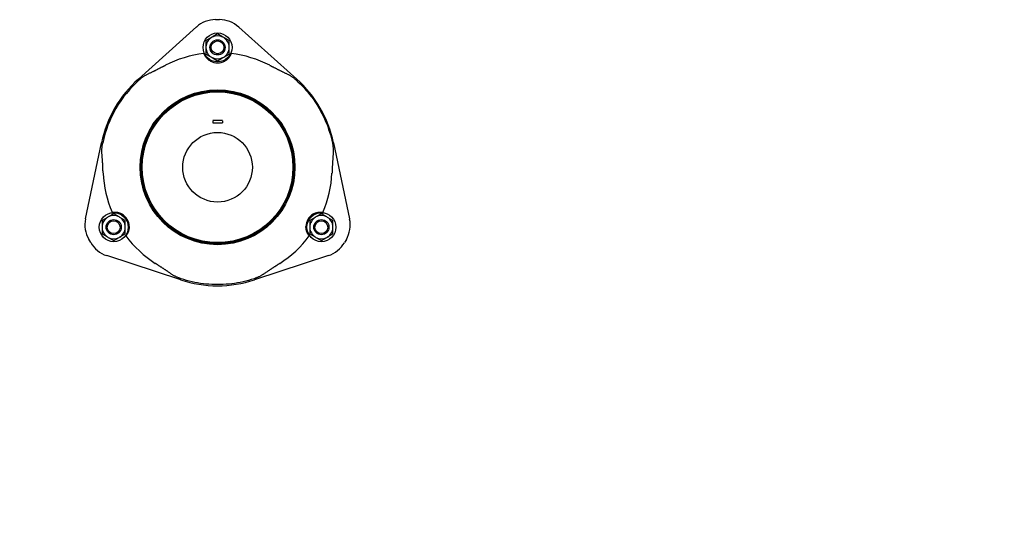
# Model space of a CAD drawing. Header units: millimetres. Extents: x 655 to 4940, y 478 to 1373.
# Tile 4 of 4: x 1779 to 2798, y 478 to 1004. Entities that reach past the tile are written whole.
import ezdxf

# ---------------------------------------------------------------- set-up
doc = ezdxf.new("R2010")
doc.units = ezdxf.units.MM
doc.layers.add('DETAIL', color=2, linetype='Continuous')
doc.layers.add('TEXT', color=7, linetype='Continuous')
doc.styles.add('fastrack', font='ARIAL.TTF')

msp = doc.modelspace()

# ---------------------------------------------------------------- linework, layer by layer
at = {"layer": 'DETAIL'}
for p, q in [((1981.8, 1003.9), (1985.8, 1003.9)), ((1902, 942.5), (1962, 996.3)), ((1983.8, 989.1), (1978.2, 985.8)), ((1989.4, 985.8), (1983.8, 989.1)), ((2005.7, 996.2), (2065.7, 942.5)), ((1977.4, 985.4), (1971.8, 982.2)), ((1971.8, 982.2), (1971.8, 975.7)), ((1978.2, 985.8), (1977.4, 985.4)), ((1990.2, 985.4), (1989.4, 985.8)), ((1995.8, 982.2), (1990.2, 985.4)), ((1995.8, 975.7), (1995.8, 982.2)), ((1971.8, 975.7), (1971.8, 974.8)), ((1971.8, 974.8), (1971.8, 968.3)), ((1971.8, 968.3), (1977.4, 965.1)), ((1990.2, 965.1), (1995.8, 968.3)), ((1995.8, 974.8), (1995.8, 975.7)), ((1995.8, 968.3), (1995.8, 974.8)), ((1977.4, 965.1), (1978.2, 964.6)), ((1978.2, 964.6), (1983.8, 961.4)), ((1983.8, 961.4), (1989.4, 964.6)), ((1989.4, 964.6), (1990.2, 965.1)), ((1978.8, 899.4), (1978.8, 897.2)), ((1978.8, 897.2), (1988.8, 897.2)), ((1988.8, 899.4), (1988.8, 897.2)), ((1847.3, 797.7), (1863.9, 876.5)), ((2103.8, 876.4), (2120.3, 797.7)), ((1870.1, 799.4), (1864.4, 796.2)), ((1864.4, 796.2), (1864.4, 789.7)), ((1870.8, 799.8), (1870.1, 799.4)), ((1876.4, 803.1), (1870.8, 799.8)), ((1882, 799.8), (1876.4, 803.1)), ((1882.8, 799.4), (1882, 799.8)), ((1888.4, 796.2), (1882.8, 799.4)), ((1888.4, 789.7), (1888.4, 796.2)), ((2084.8, 799.4), (2079.2, 796.2)), ((2079.2, 796.2), (2079.2, 789.7)), ((2085.6, 799.8), (2084.8, 799.4)), ((2091.2, 803.1), (2085.6, 799.8)), ((2096.8, 799.8), (2091.2, 803.1)), ((2097.6, 799.4), (2096.8, 799.8)), ((2103.2, 796.2), (2097.6, 799.4)), ((2103.2, 789.7), (2103.2, 796.2)), ((1864.4, 789.7), (1864.4, 788.8)), ((1864.4, 788.8), (1864.4, 782.3)), ((1888.4, 788.8), (1888.4, 789.7)), ((1888.4, 782.3), (1888.4, 788.8)), ((2079.2, 789.7), (2079.2, 788.8)), ((2079.2, 788.8), (2079.2, 782.3)), ((2103.2, 788.8), (2103.2, 789.7)), ((2103.2, 782.3), (2103.2, 788.8)), ((1852.6, 773.2), (1850.6, 776.7)), ((1864.4, 782.3), (1870.1, 779.1)), ((1870.1, 779.1), (1870.8, 778.6)), ((1870.8, 778.6), (1876.4, 775.4)), ((1876.4, 775.4), (1882, 778.6)), ((1882, 778.6), (1882.8, 779.1)), ((1882.8, 779.1), (1888.4, 782.3)), ((2079.2, 782.3), (2084.8, 779.1)), ((2084.8, 779.1), (2085.6, 778.6)), ((2085.6, 778.6), (2091.2, 775.4)), ((2091.2, 775.4), (2096.8, 778.6)), ((2096.8, 778.6), (2097.6, 779.1)), ((2097.6, 779.1), (2103.2, 782.3)), ((2117, 776.6), (2115, 773.2)), ((1945.7, 734.7), (1869.2, 759.8)), ((2098.5, 759.8), (2021.9, 734.7))]:
    msp.add_line(p, q, dxfattribs=at)
at = {"layer": 'DETAIL', "flags": 128}
for points in [[(1976.4, 961.1), (1976, 961.3), (1975.6, 961.6), (1975.2, 961.8), (1974.8, 962.1), (1974.4, 962.4), (1974.1, 962.7), (1973.7, 963), (1973.4, 963.3), (1973.1, 963.7), (1972.7, 964), (1972.4, 964.3), (1972.1, 964.7), (1971.9, 965), (1971.6, 965.4), (1971.4, 965.8), (1971.1, 966.1), (1970.9, 966.5), (1970.7, 966.9), (1970.5, 967.2), (1970.3, 967.6), (1970.2, 967.9), (1970, 968.2), (1969.9, 968.6), (1969.8, 968.9)], [(1997.9, 968.9), (1997.8, 968.6), (1997.7, 968.2), (1997.5, 967.9), (1997.3, 967.6), (1997.2, 967.2), (1997, 966.9), (1996.8, 966.5), (1996.6, 966.1), (1996.3, 965.8), (1996.1, 965.4), (1995.8, 965.1), (1995.5, 964.7), (1995.3, 964.4), (1995, 964), (1994.6, 963.7), (1994.3, 963.3), (1994, 963), (1993.6, 962.7), (1993.3, 962.4), (1992.9, 962.1), (1992.5, 961.8), (1992.1, 961.6), (1991.7, 961.3), (1991.3, 961.1)], [(1902.8, 941.6), (1903.3, 942.1), (1903.7, 942.5), (1904.2, 942.8), (1904.7, 943.2), (1905.1, 943.6), (1905.6, 944), (1906.1, 944.3), (1906.6, 944.7), (1907.1, 945), (1907.6, 945.3), (1908.1, 945.7), (1908.6, 946), (1909.2, 946.3), (1909.7, 946.6), (1910.2, 946.9), (1910.8, 947.2), (1911.4, 947.6), (1912, 947.9), (1912.6, 948.2), (1913.2, 948.5), (1913.8, 948.8), (1914.5, 949), (1915.1, 949.3), (1915.8, 949.6)], [(1915.8, 949.6), (1916.2, 949.8), (1916.7, 950.1), (1917.1, 950.3), (1917.6, 950.5), (1918.1, 950.7), (1918.5, 951), (1919, 951.2), (1919.5, 951.4), (1919.9, 951.7), (1920.4, 951.9), (1920.8, 952.1), (1921.3, 952.3), (1921.7, 952.6), (1922.1, 952.8), (1922.5, 953), (1923, 953.2), (1923.4, 953.4), (1923.8, 953.7), (1924.3, 953.9), (1924.7, 954.1), (1925.2, 954.3), (1925.6, 954.6), (1926, 954.8), (1926.5, 955)], [(1926.5, 955), (1926.6, 955.1), (1926.8, 955.2), (1926.9, 955.2), (1927, 955.3), (1927.2, 955.4), (1927.3, 955.4), (1927.5, 955.5), (1927.6, 955.6), (1927.7, 955.7), (1927.9, 955.7), (1928, 955.8), (1928.2, 955.9), (1928.3, 955.9), (1928.4, 956), (1928.6, 956.1), (1928.7, 956.2), (1928.9, 956.2), (1929, 956.3), (1929.1, 956.4), (1929.3, 956.4), (1929.4, 956.5), (1929.6, 956.6), (1929.7, 956.7), (1929.8, 956.7)], [(2037.8, 956.7), (2038, 956.6), (2038.1, 956.6), (2038.3, 956.5), (2038.4, 956.4), (2038.5, 956.4), (2038.7, 956.3), (2038.8, 956.2), (2039, 956.1), (2039.1, 956.1), (2039.2, 956), (2039.4, 955.9), (2039.5, 955.9), (2039.7, 955.8), (2039.8, 955.7), (2039.9, 955.6), (2040.1, 955.6), (2040.2, 955.5), (2040.3, 955.4), (2040.5, 955.4), (2040.6, 955.3), (2040.8, 955.2), (2040.9, 955.1), (2041, 955.1), (2041.2, 955)], [(2041.2, 955), (2041.6, 954.8), (2042.1, 954.5), (2042.5, 954.3), (2043, 954.1), (2043.4, 953.9), (2043.8, 953.6), (2044.3, 953.4), (2044.7, 953.2), (2045.1, 953), (2045.6, 952.8), (2046, 952.5), (2046.4, 952.3), (2046.9, 952.1), (2047.3, 951.9), (2047.8, 951.6), (2048.2, 951.4), (2048.7, 951.2), (2049.1, 950.9), (2049.6, 950.7), (2050.1, 950.5), (2050.5, 950.3), (2051, 950), (2051.4, 949.8), (2051.9, 949.6)], [(2051.9, 949.6), (2052.6, 949.3), (2053.2, 949), (2053.9, 948.7), (2054.5, 948.4), (2055.1, 948.1), (2055.6, 947.9), (2056.2, 947.6), (2056.7, 947.3), (2057.3, 947), (2057.8, 946.7), (2058.3, 946.4), (2058.8, 946.1), (2059.3, 945.8), (2059.9, 945.5), (2060.4, 945.1), (2060.9, 944.8), (2061.4, 944.4), (2061.9, 944), (2062.4, 943.7), (2062.9, 943.3), (2063.4, 942.9), (2063.9, 942.5), (2064.4, 942), (2064.9, 941.6)], [(2064.9, 941.6), (2067, 939.6), (2069.2, 937.6), (2071.2, 935.5), (2073.3, 933.3), (2075.2, 931.1), (2077.2, 928.9), (2079, 926.6), (2080.8, 924.2), (2082.6, 921.9), (2084.3, 919.4), (2085.9, 917), (2087.5, 914.5), (2089, 911.9), (2090.4, 909.3), (2091.8, 906.7), (2093.1, 904.1), (2094.4, 901.4), (2095.6, 898.7), (2096.7, 896), (2097.7, 893.2), (2098.7, 890.4), (2099.6, 887.6), (2100.5, 884.8), (2101.3, 882), (2102, 879.1), (2102.6, 876.2)], [(1864.6, 861), (1864.5, 861.7), (1864.4, 862.5), (1864.4, 863.1), (1864.3, 863.8), (1864.3, 864.5), (1864.2, 865.1), (1864.2, 865.8), (1864.2, 866.4), (1864.2, 867), (1864.2, 867.6), (1864.2, 868.3), (1864.2, 868.9), (1864.2, 869.5), (1864.2, 870.1), (1864.2, 870.7), (1864.3, 871.3), (1864.3, 871.9), (1864.4, 872.5), (1864.5, 873.2), (1864.6, 873.8), (1864.7, 874.4), (1864.8, 875), (1864.9, 875.6), (1865, 876.2)], [(2102.6, 876.2), (2102.8, 875.6), (2102.9, 874.9), (2103, 874.3), (2103.1, 873.7), (2103.2, 873), (2103.2, 872.4), (2103.3, 871.8), (2103.4, 871.2), (2103.4, 870.5), (2103.4, 869.9), (2103.5, 869.3), (2103.5, 868.7), (2103.5, 868), (2103.5, 867.4), (2103.5, 866.8), (2103.5, 866.1), (2103.4, 865.5), (2103.4, 864.9), (2103.4, 864.3), (2103.3, 863.6), (2103.2, 863), (2103.2, 862.3), (2103.1, 861.7), (2103.1, 861)], [(1865.3, 849), (1865.3, 849.5), (1865.2, 850), (1865.2, 850.5), (1865.2, 851), (1865.2, 851.5), (1865.1, 852), (1865.1, 852.5), (1865.1, 853), (1865.1, 853.5), (1865, 853.9), (1865, 854.4), (1865, 854.9), (1865, 855.4), (1864.9, 855.9), (1864.9, 856.4), (1864.9, 856.9), (1864.8, 857.4), (1864.8, 858), (1864.8, 858.5), (1864.7, 859), (1864.7, 859.5), (1864.7, 860), (1864.6, 860.5), (1864.6, 861)], [(2103.1, 861), (2103, 860.5), (2103, 860), (2102.9, 859.5), (2102.9, 859), (2102.9, 858.4), (2102.8, 857.9), (2102.8, 857.4), (2102.8, 856.9), (2102.7, 856.4), (2102.7, 855.9), (2102.7, 855.4), (2102.7, 854.9), (2102.6, 854.4), (2102.6, 853.9), (2102.6, 853.4), (2102.6, 852.9), (2102.5, 852.5), (2102.5, 852), (2102.5, 851.5), (2102.5, 851), (2102.4, 850.5), (2102.4, 850), (2102.4, 849.5), (2102.4, 849)], [(1865.5, 845.3), (1865.5, 845.4), (1865.4, 845.6), (1865.4, 845.7), (1865.4, 845.9), (1865.4, 846.1), (1865.4, 846.2), (1865.4, 846.4), (1865.4, 846.5), (1865.4, 846.7), (1865.4, 846.8), (1865.4, 847), (1865.4, 847.2), (1865.4, 847.3), (1865.4, 847.5), (1865.3, 847.6), (1865.3, 847.8), (1865.3, 847.9), (1865.3, 848.1), (1865.3, 848.3), (1865.3, 848.4), (1865.3, 848.6), (1865.3, 848.7), (1865.3, 848.9), (1865.3, 849)], [(2102.4, 849), (2102.4, 848.8), (2102.3, 848.7), (2102.3, 848.5), (2102.3, 848.4), (2102.3, 848.2), (2102.3, 848.1), (2102.3, 847.9), (2102.3, 847.7), (2102.3, 847.6), (2102.3, 847.4), (2102.3, 847.3), (2102.3, 847.1), (2102.3, 847), (2102.3, 846.8), (2102.2, 846.7), (2102.2, 846.5), (2102.2, 846.3), (2102.2, 846.2), (2102.2, 846), (2102.2, 845.9), (2102.2, 845.7), (2102.2, 845.6), (2102.2, 845.4), (2102.2, 845.2)], [(1874.9, 804.6), (1875.2, 804.7), (1875.6, 804.7), (1875.9, 804.8), (1876.3, 804.8), (1876.7, 804.8), (1877.1, 804.8), (1877.5, 804.8), (1878, 804.8), (1878.4, 804.8), (1878.8, 804.8), (1879.3, 804.7), (1879.7, 804.6), (1880.2, 804.6), (1880.6, 804.5), (1881.1, 804.4), (1881.5, 804.3), (1882, 804.1), (1882.4, 804), (1882.8, 803.8), (1883.3, 803.6), (1883.7, 803.4), (1884.1, 803.2), (1884.6, 803), (1885, 802.8)], [(2082.6, 802.8), (2083.1, 803), (2083.5, 803.2), (2083.9, 803.4), (2084.3, 803.6), (2084.8, 803.8), (2085.2, 803.9), (2085.7, 804.1), (2086.1, 804.2), (2086.6, 804.3), (2087, 804.5), (2087.5, 804.5), (2087.9, 804.6), (2088.4, 804.7), (2088.8, 804.7), (2089.2, 804.8), (2089.7, 804.8), (2090.1, 804.8), (2090.5, 804.8), (2090.9, 804.8), (2091.3, 804.8), (2091.7, 804.7), (2092, 804.7), (2092.4, 804.6), (2092.8, 804.6)], [(1892.4, 789.9), (1892.4, 789.4), (1892.4, 788.9), (1892.4, 788.5), (1892.3, 788), (1892.2, 787.5), (1892.2, 787), (1892.1, 786.6), (1892, 786.1), (1891.8, 785.7), (1891.7, 785.2), (1891.6, 784.8), (1891.4, 784.4), (1891.2, 784), (1891, 783.6), (1890.9, 783.2), (1890.7, 782.8), (1890.5, 782.4), (1890.2, 782.1), (1890, 781.7), (1889.8, 781.4), (1889.6, 781.1), (1889.4, 780.8), (1889.2, 780.5), (1888.9, 780.2)], [(2078.7, 780.2), (2078.5, 780.5), (2078.2, 780.8), (2078, 781), (2077.8, 781.4), (2077.6, 781.7), (2077.4, 782), (2077.2, 782.4), (2077, 782.8), (2076.8, 783.1), (2076.6, 783.5), (2076.4, 783.9), (2076.2, 784.3), (2076.1, 784.8), (2075.9, 785.2), (2075.8, 785.6), (2075.7, 786.1), (2075.6, 786.5), (2075.5, 787), (2075.4, 787.5), (2075.3, 787.9), (2075.3, 788.4), (2075.2, 788.9), (2075.2, 789.4), (2075.2, 789.9)], [(1922.6, 749.7), (1922.5, 749.8), (1922.3, 749.9), (1922.2, 749.9), (1922.1, 750), (1922, 750.1), (1921.8, 750.2), (1921.7, 750.3), (1921.6, 750.4), (1921.4, 750.5), (1921.3, 750.5), (1921.2, 750.6), (1921, 750.7), (1920.9, 750.8), (1920.8, 750.9), (1920.6, 751), (1920.5, 751.1), (1920.4, 751.1), (1920.2, 751.2), (1920.1, 751.3), (1920, 751.4), (1919.8, 751.5), (1919.7, 751.6), (1919.6, 751.7), (1919.5, 751.7)], [(1932.6, 743.1), (1932.3, 743.4), (1931.9, 743.6), (1931.5, 743.9), (1931.1, 744.2), (1930.7, 744.4), (1930.3, 744.7), (1929.9, 745), (1929.5, 745.2), (1929.1, 745.5), (1928.7, 745.8), (1928.3, 746), (1927.8, 746.3), (1927.4, 746.6), (1927, 746.9), (1926.6, 747.1), (1926.1, 747.4), (1925.7, 747.7), (1925.3, 748), (1924.8, 748.3), (1924.4, 748.5), (1923.9, 748.8), (1923.5, 749.1), (1923.1, 749.4), (1922.6, 749.7)], [(2045, 749.7), (2044.6, 749.4), (2044.2, 749.1), (2043.7, 748.9), (2043.3, 748.6), (2042.9, 748.3), (2042.5, 748.1), (2042.1, 747.8), (2041.7, 747.5), (2041.3, 747.3), (2040.9, 747), (2040.5, 746.8), (2040.1, 746.5), (2039.6, 746.2), (2039.2, 745.9), (2038.8, 745.7), (2038.4, 745.4), (2037.9, 745.1), (2037.5, 744.8), (2037.1, 744.5), (2036.6, 744.2), (2036.2, 744), (2035.8, 743.7), (2035.4, 743.4), (2035, 743.1)], [(2048.2, 751.7), (2048, 751.6), (2047.9, 751.5), (2047.8, 751.5), (2047.6, 751.4), (2047.5, 751.3), (2047.4, 751.2), (2047.2, 751.1), (2047.1, 751), (2047, 751), (2046.8, 750.9), (2046.7, 750.8), (2046.6, 750.7), (2046.4, 750.6), (2046.3, 750.5), (2046.2, 750.4), (2046, 750.4), (2045.9, 750.3), (2045.8, 750.2), (2045.7, 750.1), (2045.5, 750), (2045.4, 749.9), (2045.3, 749.8), (2045.1, 749.8), (2045, 749.7)], [(1946, 735.9), (1945.5, 736.1), (1944.9, 736.3), (1944.3, 736.5), (1943.8, 736.7), (1943.2, 736.9), (1942.7, 737.1), (1942.1, 737.4), (1941.6, 737.6), (1941, 737.9), (1940.5, 738.1), (1939.9, 738.4), (1939.4, 738.7), (1938.9, 739), (1938.3, 739.3), (1937.7, 739.7), (1937.2, 740), (1936.6, 740.4), (1936, 740.7), (1935.5, 741.1), (1934.9, 741.5), (1934.4, 741.9), (1933.8, 742.3), (1933.2, 742.7), (1932.6, 743.1)], [(2021.6, 735.9), (2018.7, 735), (2015.9, 734.2), (2013, 733.4), (2010.2, 732.7), (2007.3, 732.1), (2004.4, 731.6), (2001.5, 731.1), (1998.5, 730.7), (1995.6, 730.4), (1992.7, 730.2), (1989.7, 730), (1986.8, 729.9), (1983.8, 729.8), (1980.8, 729.9), (1977.9, 730), (1974.9, 730.2), (1972, 730.4), (1969.1, 730.7), (1966.1, 731.1), (1963.2, 731.6), (1960.3, 732.1), (1957.4, 732.7), (1954.5, 733.4), (1951.7, 734.2), (1948.8, 735), (1946, 735.9)], [(2035, 743.1), (2034.4, 742.7), (2033.8, 742.3), (2033.3, 741.9), (2032.7, 741.5), (2032.2, 741.1), (2031.7, 740.8), (2031.1, 740.4), (2030.6, 740.1), (2030.1, 739.8), (2029.6, 739.5), (2029, 739.1), (2028.5, 738.8), (2027.9, 738.5), (2027.4, 738.3), (2026.8, 738), (2026.3, 737.7), (2025.7, 737.5), (2025.1, 737.2), (2024.6, 737), (2024, 736.7), (2023.4, 736.5), (2022.8, 736.3), (2022.2, 736.1), (2021.6, 735.9)]]:
    msp.add_lwpolyline(points, dxfattribs=at)
at = {"layer": 'DETAIL'}
for centre, radius in [((1983.8, 975.2), 15), ((1983.8, 975.2), 7.85), ((1983.8, 975.2), 6.63), ((1983.8, 851.2), 80.1), ((1983.8, 851.2), 80), ((1983.8, 851.2), 79), ((1983.8, 851.2), 78), ((1983.8, 851.2), 36), ((1876.4, 789.2), 15), ((1876.4, 789.2), 7.85), ((1876.4, 789.2), 6.63), ((2091.2, 789.2), 15), ((2091.2, 789.2), 7.85), ((2091.2, 789.2), 6.63)]:
    msp.add_circle(centre, radius, dxfattribs=at)
for centre, radius, start, end in [((1981.8, 974.1), 29.8, 89.991, 131.8642), ((1985.8, 974.1), 29.8, 48.1179, 89.991), ((1983.8, 975.2), 12, 122.0956, 177.9044), ((1983.8, 975.2), 12, 62.0956, 117.9044), ((1983.8, 975.2), 12, 2.0956, 57.9044), ((1983.8, 851.2), 118.5, 96.8122, 117.0994), ((1983.8, 975.2), 12, 182.0956, 237.9044), ((1983.8, 975.2), 12, 302.0956, 357.9044), ((1983.8, 851.2), 118.5, 62.8827, 83.1699), ((1983.8, 974.1), 15, 240.2684, 299.7137), ((1983.8, 975.2), 12, 242.0956, 297.9044), ((1983.8, 851.2), 122.6, 131.8642, 168.1179), ((1983.8, 851.2), 121.4, 131.8642, 168.1179), ((1983.8, 851.2), 122.6, 11.865, 48.1175), ((1983.8, 851.2), 48.5, 84.0774, 95.9226), ((1983.8, 851.2), 118.5, 182.8827, 203.1696), ((1983.8, 851.2), 118.5, 336.8125, 357.1005), ((1876.4, 791.6), 29.8, 168.1209, 209.9847), ((1876.4, 789.2), 12, 122.0956, 177.9044), ((1876.4, 789.2), 12, 62.0956, 117.9044), ((1876.4, 789.2), 12, 2.0956, 57.9044), ((1877.4, 789.8), 15, 0.2553, 59.7268), ((2090.2, 789.8), 15, 120.2553, 179.7268), ((2091.2, 789.2), 12, 122.0956, 177.9044), ((2091.2, 789.2), 12, 62.0956, 117.9044), ((2091.2, 789.2), 12, 2.0956, 57.9044), ((2091.2, 791.5), 29.8, 329.9968, 11.8584), ((1876.4, 789.2), 12, 182.0956, 237.9044), ((1876.4, 789.2), 12, 302.0956, 357.9044), ((2091.2, 789.2), 12, 182.0956, 237.9044), ((2091.2, 789.2), 12, 302.0956, 357.9044), ((1876.4, 789.2), 12, 242.0956, 297.9044), ((1983.8, 851.2), 118.5, 216.8125, 237.1005), ((1983.8, 851.2), 118.5, 302.8816, 323.1696), ((2091.2, 789.2), 12, 242.0956, 297.9044), ((1878.4, 788.1), 29.8, 210.0011, 251.8569), ((2089.2, 788.1), 29.8, 288.1237, 329.9853), ((1983.8, 851.2), 122.6, 251.8654, 288.1167)]:
    msp.add_arc(centre, radius, start, end, dxfattribs=at)

# ---------------------------------------------------------------- texts
at = {"layer": 'TEXT', "insert": (1131.1, 643), "char_height": 15, "width": 610.702, "attachment_point": 1, "style": 'fastrack'}
msp.add_mtext('\\pi216.6;VIKING JOHNSON\\P\\pi246.67;ULTRAGRIP \\P\\pi158.35;PECAT ADAPTOR ASSEMBLY \\P\\pi211.16;125MM x 110SDR11', dxfattribs=at)

doc.saveas('drawing.dxf')
